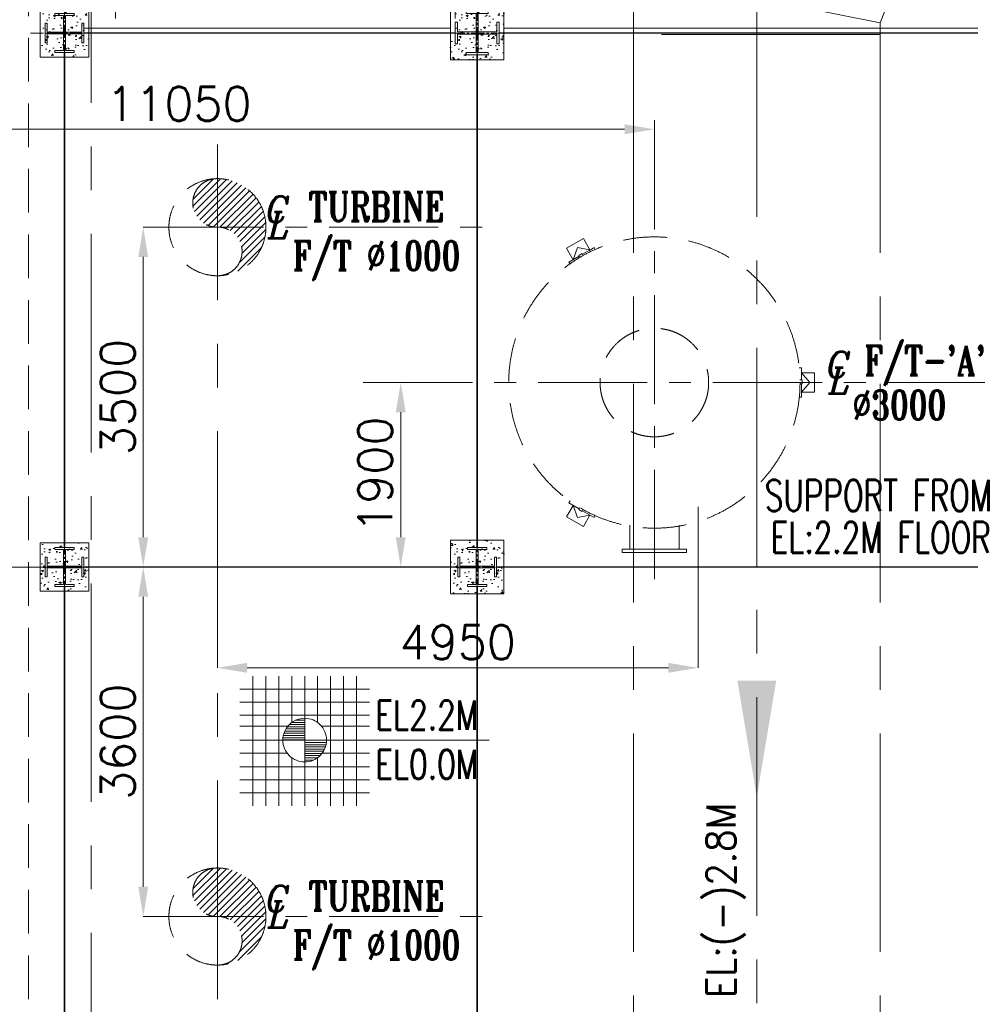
# Model space of a CAD drawing. Header units: inches. Extents: x 0 to 1545919, y -165762 to 23143738.
# Tile 82 of 131: x 119554 to 129344, y 148633 to 158774. Entities that reach past the tile are written whole.
import ezdxf

# ---------------------------------------------------------------- set-up
doc = ezdxf.new("R2010")
doc.units = ezdxf.units.IN
doc.header["$LTSCALE"] = 1800
doc.header["$MEASUREMENT"] = 0
for name, pattern in [('CENTER', [2, 1.25, -0.25, 0.25, -0.25]), ('CENTER2', [1.125, 0.75, -0.125, 0.125, -0.125]), ('HIDDEN', [0.375, 0.25, -0.125])]:
    doc.linetypes.add(name, pattern=pattern)
doc.layers.get('0').update_dxf_attribs({"color": 253, "lineweight": 5})
for name, color, linetype, lineweight in [('AUX COL', 1, 'Continuous', 18), ('CEN', 8, 'CENTER', 18), ('COL', 1, 'Continuous', 18), ('CWPIPE', 200, 'CENTER', 18), ('DIM', 4, 'Continuous', 18), ('EQUIP', 8, 'HIDDEN', 9), ('GRID', 251, 'CENTER', 18), ('HATCH', 9, 'Continuous', 18), ('STEEL', 231, 'Continuous', 18), ('TEXT', 3, 'Continuous', 18), ('TGRAFT', 7, 'Continuous', 18)]:
    doc.layers.add(name, color=color, linetype=linetype, lineweight=lineweight)
doc.styles.add('ITALICC', font='italicc')
doc.styles.add('ROMANS', font='romans.shx')
doc.styles.add('ROMANT', font='romant')
doc.styles.add('S3', font='simplex.shx', dxfattribs={"width": 0.75, "height": 320})
doc.styles.get("Standard").update_dxf_attribs({"font": 'arial.ttf'})
doc.linetypes.add('FENCELINE1', pattern='A,0.25,-0.1,[133,ltypeshp.shx,S=0.1,R=0,X=-0.1,Y=0],-0.1,1', length=1.45)
doc.dimstyles.new('USER175', dxfattribs={"dimscale": 175, "dimtxt": 2, "dimasz": 1.75, "dimexe": 0, "dimexo": 0, "dimgap": 0.5, "dimtad": 1, "dimdec": 0, "dimzin": 0, "dimdsep": 46, "dimtxsty": 'ROMANS', "dimcen": 0, "dimclrd": 4, "dimclre": 4, "dimclrt": 4, "dimadec": 0, "dimazin": 0, "dimtfac": 0.09, "dimtdec": 0, "dimtix": 1, "dimtofl": 0, "dimtmove": 0, "dimatfit": 3, "dimfxl": 1, "dimtolj": 1, "dimtzin": 0, "dimarcsym": 0})

# ---------------------------------------------------------------- blocks, each defined once
blk = doc.blocks.new('AUX COLUMNS')
at = {"layer": 'GRID'}
blk.add_line((-136838, 59915), (-243038, 59915), dxfattribs=at)
blk = doc.blocks.new('CL')
at = {"style": 'ITALICC'}
for s, p in [('C', (-28.8, -3.8)), ('L', (-16.3, -93.3))]:
    blk.add_text(s, height=150, dxfattribs=at).set_placement(p)
blk = doc.blocks.new('*D504')
at = {"layer": 'DIM', "color": 4, "lineweight": -2, "transparency": 16777216}
for p, q in [((123866, 73528), (123683, 73528)), ((123683, 73221), (123683, 70334)), ((123866, 70028), (123683, 70028))]:
    blk.add_line(p, q, dxfattribs=at)
at = {"layer": 'DIM', "color": 4, "transparency": 16777216}
for points in [[(123632, 73221), (123734, 73221), (123683, 73528)], [(123632, 70334), (123734, 70334), (123683, 70028)]]:
    blk.add_solid(points, dxfattribs=at)
at = {"layer": 'DIM', "color": 4, "transparency": 16777216, "insert": (123420, 71778), "char_height": 350, "attachment_point": 5, "rotation": 90, "style": 'ROMANS'}
blk.add_mtext('\\A1;3500', dxfattribs=at)
blk = doc.blocks.new('*D506')
at = {"layer": 'DIM', "color": 4, "lineweight": -2, "transparency": 16777216}
for p, q in [((123866, 70028), (123683, 70028)), ((123683, 69721), (123683, 66734)), ((123866, 66428), (123683, 66428))]:
    blk.add_line(p, q, dxfattribs=at)
at = {"layer": 'DIM', "color": 4, "transparency": 16777216}
for points in [[(123632, 69721), (123734, 69721), (123683, 70028)], [(123632, 66734), (123734, 66734), (123683, 66428)]]:
    blk.add_solid(points, dxfattribs=at)
at = {"layer": 'DIM', "color": 4, "transparency": 16777216, "insert": (123420, 68228), "char_height": 350, "attachment_point": 5, "rotation": 90, "style": 'ROMANS'}
blk.add_mtext('\\A1;3600', dxfattribs=at)
blk = doc.blocks.new('*D505')
at = {"layer": 'DIM', "color": 4, "lineweight": -2, "transparency": 16777216}
for p, q in [((129397, 70649), (129397, 68989)), ((124447, 69581), (124447, 68989)), ((129091, 68989), (124753, 68989))]:
    blk.add_line(p, q, dxfattribs=at)
at = {"layer": 'DIM', "color": 4, "transparency": 16777216}
for points in [[(124753, 69040), (124753, 68938), (124447, 68989)], [(129091, 69040), (129091, 68938), (129397, 68989)]]:
    blk.add_solid(points, dxfattribs=at)
at = {"layer": 'DIM', "color": 4, "transparency": 16777216, "insert": (126922, 69252), "char_height": 350, "attachment_point": 5, "style": 'ROMANS'}
blk.add_mtext('\\A1;4950', dxfattribs=at)
blk = doc.blocks.new('*D634')
at = {"layer": 'DIM', "color": 4, "lineweight": -2, "transparency": 16777216}
for p, q in [((126553, 71928), (126335, 71928)), ((126335, 71621), (126335, 70334)), ((126210, 70028), (126335, 70028))]:
    blk.add_line(p, q, dxfattribs=at)
at = {"layer": 'DIM', "color": 4, "transparency": 16777216}
for points in [[(126284, 71621), (126386, 71621), (126335, 71928)], [(126284, 70334), (126386, 70334), (126335, 70028)]]:
    blk.add_solid(points, dxfattribs=at)
at = {"layer": 'DIM', "color": 4, "transparency": 16777216, "insert": (126072, 70978), "char_height": 350, "attachment_point": 5, "rotation": 90, "style": 'ROMANS'}
blk.add_mtext('\\A1;1900', dxfattribs=at)
blk = doc.blocks.new('*D635')
at = {"layer": 'DIM', "color": 4, "lineweight": -2, "transparency": 16777216}
for p, q in [((117897, 74406), (117897, 74536)), ((128641, 74536), (118203, 74536)), ((128947, 74324), (128947, 74536))]:
    blk.add_line(p, q, dxfattribs=at)
at = {"layer": 'DIM', "color": 4, "transparency": 16777216}
for points in [[(118203, 74587), (118203, 74485), (117897, 74536)], [(128641, 74587), (128641, 74485), (128947, 74536)]]:
    blk.add_solid(points, dxfattribs=at)
at = {"layer": 'DIM', "color": 4, "transparency": 16777216, "insert": (124050, 74798), "char_height": 350, "attachment_point": 5, "style": 'ROMANS'}
blk.add_mtext('\\A1;11050', dxfattribs=at)
blk = doc.blocks.new('LEVEL')
at = {"flags": 128}
for points in [[(-533, 658), (-533, -676)], [(-400, 658), (-400, -676)], [(-267, 658), (-267, -676)], [(-267, 658), (-267, -676)], [(-133, 658), (-133, 181)], [(0, 658), (0, -676)], [(0, 658), (0, -676)], [(133, 658), (133, 181)], [(133, 658), (133, 181)], [(267, 658), (267, -676)], [(400, 658), (400, -676)], [(533, 658), (533, -676)], [(-667, 524), (667, 524)], [(-667, 391), (667, 391)], [(-667, 258), (667, 258)], [(-93, 205), (0, 205)], [(0, 0), (0, 264)], [(-667, 142), (-174, 142)], [(-194, 115), (0, 115)], [(-178, 137), (0, 137)], [(-158, 160), (0, 160)], [(-132, 182), (0, 182)], [(174, 142), (667, 142)], [(-667, 0), (667, 0)], [(-265, 0), (0, 0)], [(-225, 2), (0, 2)], [(-224, 25), (0, 25)], [(-220, 47), (0, 47)], [(-214, 70), (0, 70)], [(-205, 92), (0, 92)], [(1900, 0), (0, 0)], [(0, 0), (0, -261)], [(225, -2), (0, -2)], [(224, -25), (0, -25)], [(220, -47), (0, -47)], [(214, -70), (0, -70)], [(205, -92), (0, -92)], [(-667, -133), (-181, -133)], [(-133, -181), (-133, -676)], [(194, -115), (0, -115)], [(178, -137), (0, -137)], [(158, -160), (0, -160)], [(132, -182), (0, -182)], [(133, -181), (133, -676)], [(133, -181), (133, -676)], [(181, -133), (667, -133)], [(-667, -276), (667, -276)], [(93, -205), (0, -205)], [(-667, -409), (667, -409)], [(-667, -542), (667, -542)]]:
    blk.add_lwpolyline(points, dxfattribs=at)
for points in [[(0, 225, 0.414246), (-225, 0)], [(225, 0, 0.414258), (0, 225)], [(-225, 0, 0.414221), (0, -225)], [(0, -225, 0.414246), (225, 0)]]:
    blk.add_lwpolyline(points, format="xyb", dxfattribs=at)
at = {"flags": 4}
blk.add_attdef('LEVEL', (839, 107), '', height=300, dxfattribs=at)
blk = doc.blocks.new('A$C72CE6A6A')
at = {"layer": 'CEN'}
for p, q in [((5500, 7900), (5500, 5622)), ((9000, 7900), (9000, 5622))]:
    blk.add_line(p, q, dxfattribs=at)
blk = doc.blocks.new('CONDENSER')
at = {"layer": 'CEN'}
blk.add_line((-7840, 0), (7840, 0), dxfattribs=at)
at = {"layer": 'EQUIP'}
blk.add_line((4605, 7475), (4605, -7475), dxfattribs=at)
blk = doc.blocks.new('A$C067A19F9')
for p, q in [((-1031, 831), (-1270, 253)), ((1316, -141), (-1031, 831)), ((-1270, -373), (-1270, 253)), ((1270, -253), (-1270, 253)), ((1316, -141), (1270, -253)), ((1270, -373), (1270, -253)), ((1270, -373), (-1270, -373))]:
    blk.add_line(p, q)
at = {"layer": 'CEN'}
for p in [(143, 345), (0, -373)]:
    blk.add_line(p, (0, 0), dxfattribs=at)
blk = doc.blocks.new('A$C3D7F7A9A')
at = {"layer": 'HATCH'}
h = blk.add_hatch(dxfattribs=at)
h.set_pattern_fill('AR-CONC', color=256, scale=30, style=0)
h.set_pattern_definition([(50, (4975, 5500), (215.18, -18.83), [22.5, -247.5]), (355, (4975, 5500), (-41.63, 225.66), [18, -198]), (100.45, (4992.93, 5498.43), (173.55, 206.83), [19.12, -210.34]), (46.184, (4975, 5560), (320.17, -49.66), [33.75, -371.25]), (96.636, (5001.68, 5555.86), (280.4, 292.24), [28.68, -315.51]), (351.18, (4975, 5560), (280.4, 292.24), [27, -297]), (21, (5005, 5545), (179.07, -120.786), [22.5, -247.5]), (326, (5005, 5545), (73, 217.55), [18, -198]), (71.45, (5019.92, 5534.93), (252.07, 96.76), [19.12, -210.34]), (37.5, (4975, 5500), (3.648, 99.868), [0, -195.6, 0, -201, 0, -198.75]), (7.5, (4975, 5500), (78.92, 118.324), [0, -114.6, 0, -191.1, 0, -75.75]), (327.5, (4908.1, 5500), (160.147, -6.766), [0, -75, 0, -234, 0, -310.5]), (317.5, (4878.1, 5500), (174.956, 30.03), [0, -97.5, 0, -155.4, 0, -220.5])])
h.paths.add_polyline_path([(5225, 5750), (4725, 5750), (4725, 5250), (5225, 5250)])
h = blk.add_hatch(dxfattribs=at)
h.set_pattern_fill('AR-CONC', color=256, scale=30, style=0)
h.set_pattern_definition([(50, (9225.05, 5500), (215.18, -18.826), [22.5, -247.5]), (355, (9225.05, 5500), (-41.63, 225.66), [18, -198]), (100.45, (9242.98, 5498.43), (173.55, 206.83), [19.12, -210.34]), (46.184, (9225.05, 5560), (320.17, -49.66), [33.75, -371.25]), (96.636, (9251.73, 5555.86), (280.4, 292.24), [28.68, -315.51]), (351.18, (9225.05, 5560), (280.4, 292.24), [27, -297]), (21, (9255.05, 5545), (179.07, -120.786), [22.5, -247.5]), (326, (9255.05, 5545), (73, 217.55), [18, -198]), (71.45, (9269.97, 5534.93), (252.07, 96.76), [19.12, -210.34]), (37.5, (9225.05, 5500), (3.648, 99.868), [0, -195.6, 0, -201, 0, -198.75]), (7.5, (9225.05, 5500), (78.92, 118.324), [0, -114.6, 0, -191.1, 0, -75.75]), (327.5, (9158.15, 5500), (160.147, -6.766), [0, -75, 0, -234, 0, -310.5]), (317.5, (9128.15, 5500), (174.956, 30.03), [0, -97.5, 0, -155.4, 0, -220.5])])
h.paths.add_polyline_path([(9500, 5775), (8950, 5775), (8950, 5225), (9500, 5225)])
h = blk.add_hatch(dxfattribs=at)
h.set_pattern_fill('AR-CONC', color=256, scale=30, style=0)
h.set_pattern_definition([(50, (4925, 0), (215.18, -18.826), [22.5, -247.5]), (355, (4925, 0), (-41.63, 225.66), [18, -198]), (100.45, (4942.93, -1.57), (173.55, 206.83), [19.12, -210.34]), (46.184, (4925, 60), (320.17, -49.66), [33.75, -371.25]), (96.636, (4951.68, 55.86), (280.4, 292.24), [28.68, -315.51]), (351.18, (4925, 60), (280.4, 292.24), [27, -297]), (21, (4955, 45), (179.07, -120.786), [22.5, -247.5]), (326, (4955, 45), (73, 217.55), [18, -198]), (71.45, (4969.92, 34.93), (252.07, 96.76), [19.12, -210.34]), (37.5, (4925, 0), (3.648, 99.868), [0, -195.6, 0, -201, 0, -198.75]), (7.5, (4925, 0), (78.92, 118.324), [0, -114.6, 0, -191.1, 0, -75.75]), (327.5, (4858.1, 0), (160.147, -6.766), [0, -75, 0, -234, 0, -310.5]), (317.5, (4828.1, 0), (174.956, 30.03), [0, -97.5, 0, -155.4, 0, -220.5])])
h.paths.add_polyline_path([(5225, 250), (4725, 250), (4725, -250), (5225, -250)])
h = blk.add_hatch(dxfattribs=at)
h.set_pattern_fill('AR-CONC', color=256, scale=30, style=0)
h.set_pattern_definition([(50, (9175, 3e-05), (215.18, -18.826), [22.5, -247.5]), (355, (9175, 3e-05), (-41.63, 225.66), [18, -198]), (100.45, (9192.93, -1.57), (173.55, 206.83), [19.12, -210.34]), (46.184, (9175, 60), (320.17, -49.66), [33.75, -371.25]), (96.636, (9201.68, 55.86), (280.4, 292.24), [28.68, -315.51]), (351.184, (9175, 60), (280.4, 292.24), [27, -297]), (21, (9205, 45), (179.07, -120.786), [22.5, -247.5]), (326, (9205, 45), (73, 217.55), [18, -198]), (71.45, (9219.92, 34.93), (252.07, 96.76), [19.12, -210.34]), (37.5, (9175, 3e-05), (3.648, 99.868), [0, -195.6, 0, -201, 0, -198.75]), (7.5, (9175, 3e-05), (78.92, 118.324), [0, -114.6, 0, -191.1, 0, -75.75]), (327.5, (9108.1, 3e-05), (160.147, -6.766), [0, -75, 0, -234, 0, -310.5]), (317.5, (9078.1, 3e-05), (174.956, 30.03), [0, -97.5, 0, -155.4, 0, -220.5])])
h.paths.add_polyline_path([(9500, 275), (8950, 275), (8950, -275), (9500, -275)])
at = {"layer": 'COL'}
for points in [[(4725, 5250), (5225, 5250), (5225, 5750), (4725, 5750)], [(5075, 5320), (5075, 5320), (4985, 5320), (4985, 5680), (5075, 5680), (5075, 5700), (4875, 5700), (4875, 5680), (4965, 5680), (4965, 5320), (4875, 5320), (4875, 5300), (5075, 5300)], [(8950, 5225), (9500, 5225), (9500, 5775), (8950, 5775)], [(9337, 5298), (9337, 5298), (9236, 5298), (9236, 5702), (9337, 5702), (9337, 5725), (9112, 5725), (9112, 5702), (9214, 5702), (9214, 5298), (9112, 5298), (9112, 5275), (9337, 5275)], [(4725, -250), (5225, -250), (5225, 250), (4725, 250)], [(8950, -275), (9500, -275), (9500, 275), (8950, 275)], [(5075, -180), (5075, -180), (4985, -180), (4985, 180), (5075, 180), (5075, 200), (4875, 200), (4875, 180), (4965, 180), (4965, -180), (4875, -180), (4875, -200), (5075, -200)], [(9325, -180), (9325, -180), (9235, -180), (9235, 180), (9325, 180), (9325, 200), (9125, 200), (9125, 180), (9215, 180), (9215, -180), (9125, -180), (9125, -200), (9325, -200)]]:
    blk.add_lwpolyline(points, close=True, dxfattribs=at)
for points in [[(4965, 5510), (4795, 5510), (4795, 5600), (4775, 5600), (4775, 5400), (4795, 5400), (4795, 5400), (4795, 5490), (4965, 5490)], [(4985, 5490), (5155, 5490), (5155, 5400), (5175, 5400), (5175, 5600), (5155, 5600), (5155, 5510), (4985, 5510)], [(9214, 5511), (9022, 5511), (9022, 5612), (9000, 5612), (9000, 5388), (9022, 5388), (9022, 5388), (9022, 5489), (9214, 5489)], [(9236, 5489), (9427, 5489), (9427, 5388), (9450, 5388), (9450, 5612), (9427, 5612), (9427, 5511), (9236, 5511)], [(4965, 10), (4795, 10), (4795, 100), (4775, 100), (4775, -100), (4795, -100), (4795, -100), (4795, -10), (4965, -10)], [(4985, -10), (5155, -10), (5155, -100), (5175, -100), (5175, 100), (5155, 100), (5155, 10), (4985, 10)], [(9215, 10), (9045, 10), (9045, 100), (9025, 100), (9025, -100), (9045, -100), (9045, -100), (9045, -10), (9215, -10)], [(9235, -10), (9405, -10), (9405, -100), (9425, -100), (9425, 100), (9405, 100), (9405, 10), (9235, 10)]]:
    blk.add_lwpolyline(points, dxfattribs=at)
at = {"layer": 'STEEL', "linetype": 'FENCELINE1', "ltscale": 0.25}
for p, q in [((5175, 5550), (8950, 5550)), ((15580, 5550), (9500, 5550))]:
    blk.add_line(p, q, dxfattribs=at)
at = {"layer": 'STEEL', "const_width": 15}
for points in [[(5175, 5500), (9000, 5500)], [(15580, 5500), (9450, 5500)], [(4975, 5300), (4975, 200)], [(9225, 5275), (9225, 200)], [(5175, 0), (9025, 0)], [(15580, 0), (9425, 0)], [(4975, -200), (4975, -5300)], [(9225, -200), (9225, -5275)]]:
    blk.add_lwpolyline(points, dxfattribs=at)
at = {"layer": 'TGRAFT', "color": 8, "linetype": 'CENTER2', "lineweight": 5, "ltscale": 0.1}
for p, q in [((4975, 5788), (4975, 5262)), ((9225, 5762), (9225, 5238)), ((4625, 5500), (5325, 5500)), ((8962, 5500), (9487, 5500)), ((8963, 5500), (9488, 5500)), ((4975, 263), (4975, -262)), ((9225, 288), (9225, -237)), ((4625, 0), (5325, 0)), ((8875, 0), (9575, 0))]:
    blk.add_line(p, q, dxfattribs=at)
blk = doc.blocks.new('TURBINE FLASH TANK')
at = {"layer": 'EQUIP'}
h = blk.add_hatch(dxfattribs=at)
h.set_pattern_fill('ANSI31', color=256, scale=400, angle=180, style=0)
h.set_pattern_definition([(225, (-123325.427, 16841.5), (35.355339, -35.355339), [])])
h.paths.add_polyline_path([(124447.2, 74027.6, 0.0079995), (124431.2, 74027.4, 0.9685039), (124439.2, 73527.6), (124447.2, 73527.6)])
h.paths.add_polyline_path([(124447.2, 74027.6), (124447.2, 73527.6, -0.0079995), (124455.2, 73527.6), (124947.2, 73527.6, 0.4142136)])
h.paths.add_polyline_path([(124947.2, 73527.6), (124455.2, 73527.6, -0.9685039), (124463.2, 73027.9, 0.4048725)])
h = blk.add_hatch(dxfattribs=at)
h.set_pattern_fill('ANSI31', color=256, scale=400, angle=180, style=0)
h.set_pattern_definition([(225, (-123325.427, 9741.5), (35.355339, -35.355339), [])])
h.paths.add_polyline_path([(124447.2, 66927.6, 0.0079995), (124431.2, 66927.4, 0.9685039), (124439.2, 66427.6), (124447.2, 66427.6)])
h.paths.add_polyline_path([(124447.2, 66927.6), (124447.2, 66427.6, -0.0079995), (124455.2, 66427.6), (124947.2, 66427.6, 0.4142136)])
h.paths.add_polyline_path([(124947.2, 66427.6), (124455.2, 66427.6, -0.9685039), (124463.2, 65927.9, 0.4048725)])
at = {"layer": 'CEN'}
blk.add_line((124447.2, 65577.6), (124447.2, 74377.6), dxfattribs=at)
at = {"layer": 'CEN', "ltscale": 0.5}
for p, q in [((123797.2, 73527.6), (127353.1, 73527.6)), ((123797.2, 66427.6), (127353.1, 66427.6))]:
    blk.add_line(p, q, dxfattribs=at)
at = {"layer": 'EQUIP'}
for centre in [(124447.2, 73527.6), (124447.2, 66427.6)]:
    blk.add_circle(centre, 500, dxfattribs=at)
for centre, start, end in [((124443.2, 73777.6), 89.08335, 270.91665), ((124451.2, 73277.6), 269.08335, 90.91665), ((124443.2, 66677.6), 89.08335, 270.91665), ((124451.2, 66177.6), 269.08335, 90.91665)]:
    blk.add_arc(centre, 250, start, end, dxfattribs=at)
at = {"layer": 'TEXT', "linetype": 'CENTER', "xscale": 1.800000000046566, "yscale": 1.800000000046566, "zscale": 1.800000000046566}
for p in [(124993.9, 73582.1), (124993.9, 66482.1)]:
    blk.add_blockref('CL', p, dxfattribs=at)
at = {"layer": 'TEXT', "linetype": 'CENTER', "style": 'ROMANT', "width": 0.75}
for s, p in [('TURBINE', (125385, 73589.1)), ('F/T %%C1000', (125223.3, 73085.1)), ('TURBINE', (125385, 66489.1)), ('F/T %%C1000', (125223.3, 65985.1))]:
    blk.add_text(s, height=300, dxfattribs=at).set_placement(p)
at = {"layer": 'DIM'}
for base, p1, p2, picture, middle in [((123683, 70027.6), (123865.9, 73527.6), (123865.9, 70027.6), '*D504', (123420.5, 71777.6)), ((123683, 66427.6), (123865.9, 70027.6), (123865.9, 66427.6), '*D506', (123420.5, 68227.6))]:
    dim = blk.add_linear_dim(base=base, p1=p1, p2=p2, angle=90, dimstyle='USER175', dxfattribs=at)
    dim.commit()
    dim.dimension.update_dxf_attribs({"geometry": picture, "text_midpoint": middle})
dim = blk.add_linear_dim(base=(124447.2, 68989.3), p1=(129397.2, 70648.9), p2=(124447.2, 69580.9), dimstyle='USER175', dxfattribs=at)
dim.commit()
dim.dimension.update_dxf_attribs({"geometry": '*D505', "text_midpoint": (126922.2, 69251.8)})
blk = doc.blocks.new('STEAM DRAIN FLASH TANK')
at = {"layer": 'CEN', "ltscale": 0.5}
for p, q in [((128947.2, 74629), (128947.2, 69851.8)), ((125948.8, 71927.6), (132578.4, 71927.6))]:
    blk.add_line(p, q, dxfattribs=at)
at = {"layer": 'EQUIP'}
for p, q in [((128215.6, 73410.5), (128042.4, 73310.5)), ((128215.6, 73410.5), (128283.5, 73292.8)), ((128042.4, 73310.5), (128110.4, 73192.8)), ((128067, 73167.8), (128172.5, 73228.7)), ((128110.4, 73192.8), (128154, 73317.2)), ((128154, 73317.2), (128283.5, 73292.8)), ((128203.7, 73256.1), (128168.4, 73235.8)), ((128179.8, 73216.2), (128168.4, 73235.8)), ((128214.9, 73236.8), (128203.7, 73256.1)), ((128207.8, 73249), (128326.9, 73317.8)), ((128317.2, 73312.2), (128270.7, 73285.5)), ((128326.9, 73317.8), (128339, 73296.7)), ((128079.2, 73146.7), (128067, 73167.8)), ((130436.9, 72077.6), (130461.3, 72077.6)), ((130461.3, 72077.6), (130461.3, 71955.8)), ((130597.2, 72027.6), (130461.3, 72027.6)), ((130461.3, 72027.6), (130547.2, 71927.6)), ((130597.2, 71827.6), (130597.2, 72027.6)), ((130446.9, 71955.8), (130469.5, 71955.8)), ((130447.1, 71915.1), (130469.5, 71915.1)), ((130461.3, 71915.1), (130461.3, 71777.6)), ((130547.2, 71927.6), (130461.4, 71827.6)), ((130469.5, 71915.1), (130469.5, 71955.8)), ((130461.3, 71788.7), (130461.4, 71842.4)), ((130597.2, 71827.6), (130461.4, 71827.6)), ((130461.3, 71777.6), (130436.9, 71777.7)), ((128079.2, 70708.6), (128067, 70687.5)), ((128067, 70687.5), (128172.5, 70626.6)), ((128042.4, 70544.8), (128110.4, 70662.5)), ((128110.4, 70662.5), (128154, 70538.1)), ((128179.8, 70639.1), (128168.4, 70619.5)), ((128203.7, 70599.1), (128168.4, 70619.5)), ((128214.9, 70618.5), (128203.7, 70599.1)), ((128207.8, 70606.2), (128326.9, 70537.5)), ((128215.6, 70444.8), (128042.4, 70544.8)), ((128154, 70538.1), (128283.5, 70562.4)), ((128215.6, 70444.8), (128283.5, 70562.4)), ((128317.2, 70543), (128270.7, 70569.8)), ((128326.9, 70537.5), (128339, 70558.6)), ((128693.2, 70212.7), (128693.2, 70457.4)), ((129201.2, 70212.7), (129201.2, 70457.4)), ((128615.8, 70177.6), (128615.8, 70212.7)), ((128615.8, 70212.7), (128947.2, 70212.7)), ((128947.2, 70212.7), (129278.6, 70212.7)), ((129278.6, 70177.6), (129278.6, 70212.7)), ((128615.8, 70177.6), (128947.2, 70177.6)), ((128947.2, 70177.6), (129278.6, 70177.6))]:
    blk.add_line(p, q, dxfattribs=at)
for radius in [1500, 559]:
    blk.add_circle((128947.2, 71927.6), radius, dxfattribs=at)
at = {"layer": 'TEXT', "linetype": 'CENTER', "xscale": 1.800000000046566, "yscale": 1.800000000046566, "zscale": 1.800000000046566}
blk.add_blockref('CL', (130769, 71982.1), dxfattribs=at)
at = {"layer": 'TEXT', "linetype": 'CENTER', "style": 'ROMANT', "width": 0.75}
for s, p in [("F/T-'A'", (131107.6, 72004)), ('%%C3000', (130988.2, 71546.6))]:
    blk.add_text(s, height=300, dxfattribs=at).set_placement(p)
at = {"layer": 'TEXT', "style": 'S3', "width": 0.7}
for s, p in [('SUPPORT FROM', (130083.6, 70604)), ('EL:2.2M FLOOR', (130146.2, 70172))]:
    blk.add_text(s, height=320, dxfattribs=at).set_placement(p)
at = {"layer": 'DIM'}
dim = blk.add_linear_dim(base=(117897.2, 74535.6), p1=(128947.2, 74324.1), p2=(117897.2, 74406), dimstyle='USER175', dxfattribs=at)
dim.commit()
dim.dimension.update_dxf_attribs({"geometry": '*D635', "text_midpoint": (124050.4, 74535.6), "dimtype": 128})
dim = blk.add_linear_dim(base=(126334.7, 70027.6), p1=(126553, 71927.6), p2=(126210.4, 70027.6), angle=90, dimstyle='USER175', dxfattribs=at)
dim.commit()
dim.dimension.update_dxf_attribs({"geometry": '*D634', "text_midpoint": (126072.2, 70977.6)})

msp = doc.modelspace()

# ---------------------------------------------------------------- linework, layer by layer
at = {"layer": 'CEN'}
msp.add_line((127145.003, 158995.427), (127145.003, 135348.697), dxfattribs=at)
at = {"layer": 'CWPIPE'}
for p, q in [((125875.003, 158622.466), (125875.003, 146337.047)), ((128415.003, 158622.466), (128415.003, 146337.047))]:
    msp.add_line(p, q, dxfattribs=at)
at = {"layer": 'CWPIPE', "linetype": 'HIDDEN'}
msp.add_solid([(127345.003, 151966.796), (127145.003, 150766.796), (126945.003, 151966.796)], dxfattribs=at)
at = {"layer": 'GRID'}
msp.add_line((120290.003, 121918.052), (120290.003, 185944.29), dxfattribs=at)

# ---------------------------------------------------------------- block references
at = {"layer": 'AUX COL'}
msp.add_blockref('AUX COLUMNS', (271827.812, 93222.023), dxfattribs=at)
at = {"layer": 'CWPIPE'}
msp.add_blockref('A$C067A19F9', (127145.003, 158995.427), dxfattribs=at)
at = {"layer": 'EQUIP'}
for name, p in [('A$C72CE6A6A', (115040.003, 153137.047)), ('STEAM DRAIN FLASH TANK', (-2857.213, 83109.421)), ('TURBINE FLASH TANK', (-2857.213, 83109.421))]:
    msp.add_blockref(name, p, dxfattribs=at)
at = {"layer": 'HATCH'}
msp.add_blockref('CONDENSER', (115040.003, 153137.047), dxfattribs=at)
at = {"layer": 'STEEL'}
msp.add_blockref('A$C3D7F7A9A', (115040.003, 153137.047), dxfattribs=at)
ref = msp.add_blockref('LEVEL', (122488.708, 151354.052), dxfattribs=at)
ref.add_attrib('LEVEL', 'EL2.2M', (123216.213, 151461.123), dxfattribs={"layer": '0', "color": 3, "height": 300, "style": 'ROMANS', "width": 0.75, "flags": 4})

# ---------------------------------------------------------------- texts
at = {"layer": 'TEXT', "style": 'ROMANS', "width": 0.75}
msp.add_text('EL0.0M', height=300, dxfattribs=at).set_placement((123216.213, 150954.052))
at = {"layer": 'TEXT', "ltscale": 10, "style": 'ROMANS', "width": 0.9}
msp.add_text('EL:(-)2.8M', height=300, rotation=90, dxfattribs=at).set_placement((126925.381, 148697.926))

doc.saveas('drawing.dxf')
